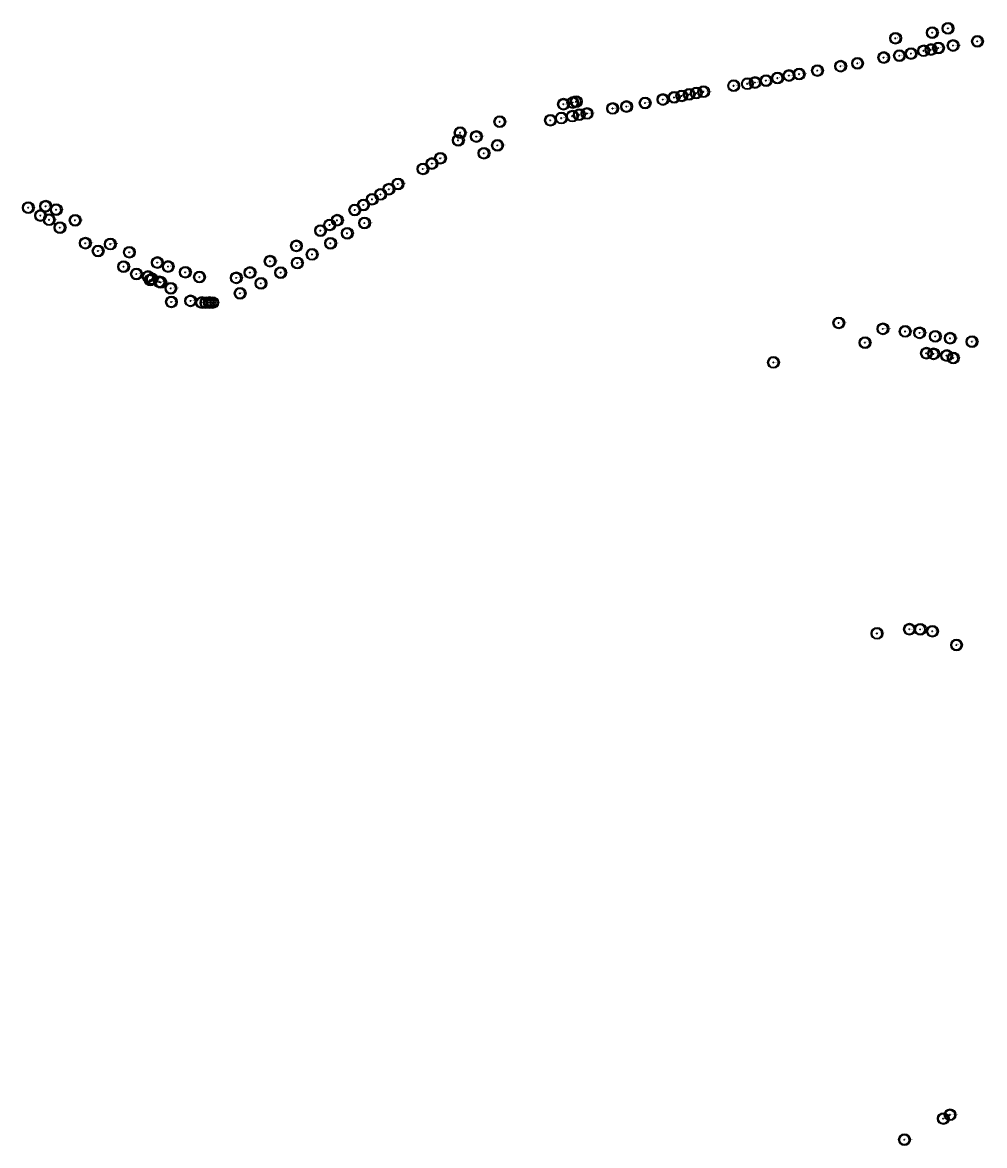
# Model space of a CAD drawing. Header units: metres. Extents: x 122855 to 145045, y 475575 to 480107.
# Tile 6 of 16: x 141345 to 141835, y 477831 to 478404. Entities that reach past the tile are written whole.
import ezdxf

# ---------------------------------------------------------------- set-up
doc = ezdxf.new("R2010")
doc.units = ezdxf.units.M
doc.header["$MEASUREMENT"] = 0
for name, color, linetype in [('0 - 6 meter', 52, 'Continuous'), ('12 - 15 meter', 65, 'Continuous'), ('15 - 18 meter', 83, 'Continuous'), ('18 - 24 meter', 58, 'Continuous'), ('20210609Boombeheer_Boombe', 7, 'Continuous'), ('6 - 9 meter', 60, 'Continuous'), ('9 - 12 meter', 60, 'Continuous'), ('Hoogte onbekent', 10, 'Continuous')]:
    doc.layers.add(name, color=color, linetype=linetype)
doc.styles.get("Standard").update_dxf_attribs({"font": 'arial.ttf'})

# ---------------------------------------------------------------- blocks, each defined once
blk = doc.blocks.new('SGR-BOOM_01')
at = {"lineweight": 30, "ltscale": 0.1}
h = blk.add_hatch(color=7, dxfattribs=at)
edge = h.paths.add_edge_path()
edge.add_arc((0, 0), 0.15, 0, 360)
at = {"color": 7, "lineweight": 30}
for radius in [2.5, 0.045]:
    blk.add_circle((0, 0), radius, dxfattribs=at)
at = {"color": 7, "lineweight": 30, "ltscale": 0.1}
blk.add_circle((0, 0), 0.15, dxfattribs=at)
blk = doc.blocks.new('Cirkel 6meter')
blk.add_circle((0.13, 0.05), 3)

msp = doc.modelspace()

# ---------------------------------------------------------------- block references
at = {"layer": '20210609Boombeheer_Boombe'}
for name, p in [('Cirkel 6meter', (141816.772, 478401.258)), ('SGR-BOOM_01', (141816.772, 478401.258)), ('Cirkel 6meter', (141790.016, 478396.214)), ('SGR-BOOM_01', (141790.016, 478396.214)), ('Cirkel 6meter', (141808.751, 478399.076)), ('SGR-BOOM_01', (141808.751, 478399.076)), ('Cirkel 6meter', (141831.755, 478394.639)), ('Cirkel 6meter', (141804.331, 478389.82)), ('SGR-BOOM_01', (141804.331, 478389.82)), ('Cirkel 6meter', (141808.087, 478390.455)), ('SGR-BOOM_01', (141808.087, 478390.455)), ('Cirkel 6meter', (141811.877, 478391.247)), ('SGR-BOOM_01', (141811.877, 478391.247)), ('Cirkel 6meter', (141819.373, 478392.534)), ('SGR-BOOM_01', (141819.373, 478392.534)), ('SGR-BOOM_01', (141831.755, 478394.639)), ('Cirkel 6meter', (141770.616, 478383.434)), ('SGR-BOOM_01', (141770.616, 478383.434)), ('Cirkel 6meter', (141783.98713, 478386.36977)), ('SGR-BOOM_01', (141783.98713, 478386.36977)), ('Cirkel 6meter', (141791.99, 478387.344)), ('SGR-BOOM_01', (141791.99, 478387.344)), ('Cirkel 6meter', (141797.944, 478388.393)), ('SGR-BOOM_01', (141797.944, 478388.393)), ('Cirkel 6meter', (141735.71364, 478377.21947)), ('Cirkel 6meter', (141740.878, 478377.949)), ('SGR-BOOM_01', (141740.878, 478377.949)), ('Cirkel 6meter', (141750.179, 478379.732)), ('SGR-BOOM_01', (141750.179, 478379.732)), ('Cirkel 6meter', (141762.017, 478381.966)), ('SGR-BOOM_01', (141762.017, 478381.966)), ('Cirkel 6meter', (141707.49347, 478371.99984)), ('SGR-BOOM_01', (141707.49347, 478371.99984)), ('Cirkel 6meter', (141714.463, 478373.011)), ('SGR-BOOM_01', (141714.463, 478373.011)), ('Cirkel 6meter', (141718.404, 478373.652)), ('SGR-BOOM_01', (141718.404, 478373.652)), ('Cirkel 6meter', (141723.9979, 478374.61597)), ('SGR-BOOM_01', (141723.9979, 478374.61597)), ('Cirkel 6meter', (141729.85577, 478375.91772)), ('SGR-BOOM_01', (141729.85577, 478375.91772)), ('SGR-BOOM_01', (141735.71364, 478377.21947)), ('Cirkel 6meter', (141677.119, 478366.051)), ('SGR-BOOM_01', (141677.119, 478366.051)), ('Cirkel 6meter', (141680.989, 478366.806)), ('SGR-BOOM_01', (141680.989, 478366.806)), ('Cirkel 6meter', (141684.77, 478367.586)), ('SGR-BOOM_01', (141684.77, 478367.586)), ('Cirkel 6meter', (141688.419, 478368.28)), ('SGR-BOOM_01', (141688.419, 478368.28)), ('Cirkel 6meter', (141692.105, 478368.933)), ('SGR-BOOM_01', (141692.105, 478368.933)), ('Cirkel 6meter', (141620.677, 478362.598)), ('SGR-BOOM_01', (141620.677, 478362.598)), ('Cirkel 6meter', (141625.43, 478363.431)), ('SGR-BOOM_01', (141625.43, 478363.431)), ('Cirkel 6meter', (141627.179, 478363.899)), ('SGR-BOOM_01', (141627.179, 478363.899)), ('Cirkel 6meter', (141645.769, 478360.408)), ('SGR-BOOM_01', (141645.769, 478360.408)), ('Cirkel 6meter', (141652.855, 478361.386)), ('SGR-BOOM_01', (141652.855, 478361.386)), ('Cirkel 6meter', (141662.299, 478363.192)), ('SGR-BOOM_01', (141662.299, 478363.192)), ('Cirkel 6meter', (141671.403, 478364.972)), ('SGR-BOOM_01', (141671.403, 478364.972)), ('Cirkel 6meter', (141614.038, 478354.391)), ('Cirkel 6meter', (141619.619, 478355.504)), ('SGR-BOOM_01', (141619.619, 478355.504)), ('Cirkel 6meter', (141625.223, 478356.505)), ('SGR-BOOM_01', (141625.223, 478356.505)), ('Cirkel 6meter', (141628.751, 478357.192)), ('SGR-BOOM_01', (141628.751, 478357.192)), ('Cirkel 6meter', (141632.697, 478357.863)), ('SGR-BOOM_01', (141632.697, 478357.863)), ('Cirkel 6meter', (141588.20555, 478353.64187)), ('SGR-BOOM_01', (141588.20555, 478353.64187)), ('SGR-BOOM_01', (141614.038, 478354.391)), ('Cirkel 6meter', (141567.027, 478344.176)), ('SGR-BOOM_01', (141567.027, 478344.176)), ('Cirkel 6meter', (141568.002, 478348.027)), ('SGR-BOOM_01', (141568.002, 478348.027)), ('Cirkel 6meter', (141576.268, 478346.105)), ('SGR-BOOM_01', (141576.268, 478346.105)), ('Cirkel 6meter', (141580.13953, 478337.5651)), ('SGR-BOOM_01', (141580.13953, 478337.5651)), ('Cirkel 6meter', (141587.032, 478341.593)), ('SGR-BOOM_01', (141587.032, 478341.593)), ('Cirkel 6meter', (141553.654, 478332.326)), ('SGR-BOOM_01', (141553.654, 478332.326)), ('Cirkel 6meter', (141557.932, 478335.007)), ('SGR-BOOM_01', (141557.932, 478335.007)), ('Cirkel 6meter', (141549.052, 478329.569)), ('SGR-BOOM_01', (141549.052, 478329.569)), ('Cirkel 6meter', (141536.304, 478321.875)), ('SGR-BOOM_01', (141536.304, 478321.875)), ('Cirkel 6meter', (141523.162, 478314.106)), ('Cirkel 6meter', (141527.449, 478316.559)), ('SGR-BOOM_01', (141527.449, 478316.559)), ('Cirkel 6meter', (141531.727, 478319.254)), ('SGR-BOOM_01', (141531.727, 478319.254)), ('Cirkel 6meter', (141347.788, 478309.797)), ('SGR-BOOM_01', (141347.788, 478309.797)), ('Cirkel 6meter', (141356.662, 478310.575)), ('SGR-BOOM_01', (141356.662, 478310.575)), ('Cirkel 6meter', (141362.01886, 478308.80546)), ('SGR-BOOM_01', (141362.01886, 478308.80546)), ('Cirkel 6meter', (141514.256, 478308.618)), ('Cirkel 6meter', (141518.709, 478311.201)), ('SGR-BOOM_01', (141518.709, 478311.201)), ('SGR-BOOM_01', (141523.162, 478314.106)), ('Cirkel 6meter', (141354.017, 478305.789)), ('SGR-BOOM_01', (141354.017, 478305.789)), ('Cirkel 6meter', (141358.44223, 478303.64097)), ('SGR-BOOM_01', (141358.44223, 478303.64097)), ('Cirkel 6meter', (141371.67179, 478303.37571)), ('SGR-BOOM_01', (141371.67179, 478303.37571)), ('Cirkel 6meter', (141505.325, 478303.4)), ('SGR-BOOM_01', (141505.325, 478303.4)), ('SGR-BOOM_01', (141514.256, 478308.618)), ('Cirkel 6meter', (141363.939, 478299.629)), ('SGR-BOOM_01', (141363.939, 478299.629)), ('Cirkel 6meter', (141496.789, 478298.1)), ('SGR-BOOM_01', (141496.789, 478298.1)), ('Cirkel 6meter', (141501.486, 478301.004)), ('SGR-BOOM_01', (141501.486, 478301.004)), ('Cirkel 6meter', (141519.258, 478301.986)), ('SGR-BOOM_01', (141519.258, 478301.986)), ('Cirkel 6meter', (141376.875, 478291.707)), ('SGR-BOOM_01', (141376.875, 478291.707)), ('Cirkel 6meter', (141389.618, 478291.232)), ('Cirkel 6meter', (141501.918, 478291.65)), ('SGR-BOOM_01', (141501.918, 478291.65)), ('Cirkel 6meter', (141510.426, 478296.743)), ('SGR-BOOM_01', (141510.426, 478296.743)), ('Cirkel 6meter', (141383.366, 478287.714)), ('SGR-BOOM_01', (141383.366, 478287.714)), ('SGR-BOOM_01', (141389.618, 478291.232)), ('Cirkel 6meter', (141399.336, 478287.068)), ('SGR-BOOM_01', (141399.336, 478287.068)), ('Cirkel 6meter', (141484.498, 478290.31)), ('SGR-BOOM_01', (141484.498, 478290.31)), ('Cirkel 6meter', (141492.49808, 478285.96311)), ('SGR-BOOM_01', (141492.49808, 478285.96311)), ('Cirkel 6meter', (141396.393, 478279.723)), ('Cirkel 6meter', (141413.599, 478281.813)), ('SGR-BOOM_01', (141413.599, 478281.813)), ('Cirkel 6meter', (141419.117, 478279.781)), ('Cirkel 6meter', (141471.089, 478282.515)), ('SGR-BOOM_01', (141471.089, 478282.515)), ('Cirkel 6meter', (141484.991, 478281.555)), ('SGR-BOOM_01', (141484.991, 478281.555)), ('SGR-BOOM_01', (141396.393, 478279.723)), ('Cirkel 6meter', (141402.923, 478275.985)), ('SGR-BOOM_01', (141402.923, 478275.985)), ('Cirkel 6meter', (141408.871, 478274.68)), ('SGR-BOOM_01', (141408.871, 478274.68)), ('SGR-BOOM_01', (141419.117, 478279.781)), ('Cirkel 6meter', (141427.865, 478276.86)), ('SGR-BOOM_01', (141427.865, 478276.86)), ('Cirkel 6meter', (141435.068, 478274.42)), ('SGR-BOOM_01', (141435.068, 478274.42)), ('Cirkel 6meter', (141453.846, 478274.015)), ('Cirkel 6meter', (141460.849, 478276.718)), ('SGR-BOOM_01', (141460.849, 478276.718)), ('Cirkel 6meter', (141476.484, 478276.66)), ('SGR-BOOM_01', (141476.484, 478276.66)), ('Cirkel 6meter', (141409.971, 478272.895)), ('SGR-BOOM_01', (141409.971, 478272.895)), ('Cirkel 6meter', (141410.955, 478273.423)), ('SGR-BOOM_01', (141410.955, 478273.423)), ('Cirkel 6meter', (141414.633, 478271.954)), ('SGR-BOOM_01', (141414.633, 478271.954)), ('Cirkel 6meter', (141415.35, 478271.724)), ('SGR-BOOM_01', (141415.35, 478271.724)), ('Cirkel 6meter', (141420.479, 478268.682)), ('SGR-BOOM_01', (141420.479, 478268.682)), ('SGR-BOOM_01', (141453.846, 478274.015)), ('Cirkel 6meter', (141466.44428, 478271.20536)), ('SGR-BOOM_01', (141466.44428, 478271.20536)), ('Cirkel 6meter', (141455.773, 478266.114)), ('SGR-BOOM_01', (141455.773, 478266.114)), ('Cirkel 6meter', (141420.75281, 478261.73625)), ('SGR-BOOM_01', (141420.75281, 478261.73625)), ('Cirkel 6meter', (141430.55207, 478262.27783)), ('SGR-BOOM_01', (141430.55207, 478262.27783)), ('Cirkel 6meter', (141436.204, 478261.411)), ('SGR-BOOM_01', (141436.204, 478261.411)), ('Cirkel 6meter', (141438.366, 478261.288)), ('SGR-BOOM_01', (141438.366, 478261.288)), ('Cirkel 6meter', (141440.082, 478261.431)), ('SGR-BOOM_01', (141440.082, 478261.431)), ('Cirkel 6meter', (141441.772, 478261.402)), ('SGR-BOOM_01', (141441.772, 478261.402)), ('Cirkel 6meter', (141761.073, 478251.025)), ('SGR-BOOM_01', (141761.073, 478251.025)), ('Cirkel 6meter', (141783.594, 478248.017)), ('SGR-BOOM_01', (141783.594, 478248.017)), ('Cirkel 6meter', (141794.92127, 478246.68057)), ('SGR-BOOM_01', (141794.92127, 478246.68057)), ('Cirkel 6meter', (141802.3058, 478245.96594)), ('SGR-BOOM_01', (141802.3058, 478245.96594)), ('Cirkel 6meter', (141774.452, 478240.958)), ('SGR-BOOM_01', (141774.452, 478240.958)), ('Cirkel 6meter', (141810.286, 478244.164)), ('SGR-BOOM_01', (141810.286, 478244.164)), ('Cirkel 6meter', (141817.882, 478243.214)), ('SGR-BOOM_01', (141817.882, 478243.214)), ('Cirkel 6meter', (141828.998, 478241.458)), ('SGR-BOOM_01', (141828.998, 478241.458)), ('Cirkel 6meter', (141805.752, 478235.566)), ('SGR-BOOM_01', (141805.752, 478235.566)), ('Cirkel 6meter', (141809.412, 478235.258)), ('SGR-BOOM_01', (141809.412, 478235.258)), ('Cirkel 6meter', (141816.088, 478234.379)), ('SGR-BOOM_01', (141816.088, 478234.379)), ('Cirkel 6meter', (141727.749, 478230.868)), ('SGR-BOOM_01', (141727.749, 478230.868)), ('Cirkel 6meter', (141819.45708, 478233.10261)), ('SGR-BOOM_01', (141819.45708, 478233.10261)), ('Cirkel 6meter', (141780.576, 478092.659)), ('SGR-BOOM_01', (141780.576, 478092.659)), ('Cirkel 6meter', (141797.089, 478094.808)), ('SGR-BOOM_01', (141797.089, 478094.808)), ('Cirkel 6meter', (141802.635, 478094.757)), ('SGR-BOOM_01', (141802.635, 478094.757)), ('Cirkel 6meter', (141808.827, 478093.764)), ('SGR-BOOM_01', (141808.827, 478093.764)), ('Cirkel 6meter', (141821.098, 478086.749)), ('SGR-BOOM_01', (141821.098, 478086.749)), ('Cirkel 6meter', (141814.402, 477845.197)), ('SGR-BOOM_01', (141814.402, 477845.197)), ('Cirkel 6meter', (141817.815, 477847.138)), ('SGR-BOOM_01', (141817.815, 477847.138)), ('Cirkel 6meter', (141794.565, 477834.437)), ('SGR-BOOM_01', (141794.565, 477834.437))]:
    msp.add_blockref(name, p, dxfattribs=at)

# ---------------------------------------------------------------- texts
at = {"layer": '0 - 6 meter', "char_height": 0.5, "attachment_point": 7}
for insert in [(141811.877, 478391.247), (141783.98713, 478386.36977), (141791.99, 478387.344), (141723.9979, 478374.61597), (141729.85577, 478375.91772), (141735.71364, 478377.21947), (141707.49347, 478371.99984), (141620.677, 478362.598), (141677.119, 478366.051), (141408.871, 478274.68), (141466.44428, 478271.20536)]:
    msp.add_mtext('0 - 6 meter', dxfattribs=dict(at, insert=insert))
at = {"layer": '12 - 15 meter', "char_height": 0.5, "attachment_point": 7}
for insert in [(141804.331, 478389.82), (141808.087, 478390.455), (141740.878, 478377.949), (141714.463, 478373.011), (141588.20555, 478353.64187), (141484.498, 478290.31), (141471.089, 478282.515), (141427.865, 478276.86), (141415.35, 478271.724), (141435.068, 478274.42), (141453.846, 478274.015), (141430.55207, 478262.27783), (141436.204, 478261.411), (141438.366, 478261.288), (141440.082, 478261.431), (141441.772, 478261.402), (141774.452, 478240.958), (141816.088, 478234.379), (141817.815, 477847.138), (141814.402, 477845.197), (141794.565, 477834.437)]:
    msp.add_mtext('12 - 15 meter', dxfattribs=dict(at, insert=insert))
at = {"layer": '15 - 18 meter', "char_height": 0.5, "attachment_point": 7}
for insert in [(141816.772, 478401.258), (141819.373, 478392.534), (141692.105, 478368.933), (141568.002, 478348.027), (141576.268, 478346.105), (141567.027, 478344.176), (141557.932, 478335.007), (141580.13953, 478337.5651), (141549.052, 478329.569), (141553.654, 478332.326), (141527.449, 478316.559), (141531.727, 478319.254), (141518.709, 478311.201), (141523.162, 478314.106), (141362.01886, 478308.80546), (141514.256, 478308.618), (141371.67179, 478303.37571), (141501.486, 478301.004), (141505.325, 478303.4), (141376.875, 478291.707), (141383.366, 478287.714), (141399.336, 478287.068), (141413.599, 478281.813), (141420.479, 478268.682), (141761.073, 478251.025), (141828.998, 478241.458), (141780.576, 478092.659)]:
    msp.add_mtext('15 - 18 meter', dxfattribs=dict(at, insert=insert))
at = {"layer": '18 - 24 meter', "char_height": 0.5, "attachment_point": 7}
for insert in [(141808.751, 478399.076), (141688.419, 478368.28), (141662.299, 478363.192), (141671.403, 478364.972), (141680.989, 478366.806), (141684.77, 478367.586), (141625.223, 478356.505), (141628.751, 478357.192), (141632.697, 478357.863), (141587.032, 478341.593), (141347.788, 478309.797), (141354.017, 478305.789), (141356.662, 478310.575), (141358.44223, 478303.64097), (141363.939, 478299.629), (141519.258, 478301.986), (141496.789, 478298.1), (141510.426, 478296.743), (141501.918, 478291.65), (141492.49808, 478285.96311), (141396.393, 478279.723), (141476.484, 478276.66), (141484.991, 478281.555), (141455.773, 478266.114), (141420.75281, 478261.73625), (141783.594, 478248.017), (141794.92127, 478246.68057), (141802.3058, 478245.96594), (141810.286, 478244.164), (141817.882, 478243.214), (141809.412, 478235.258), (141819.45708, 478233.10261)]:
    msp.add_mtext('18 - 24 meter', dxfattribs=dict(at, insert=insert))
at = {"layer": '6 - 9 meter', "char_height": 0.5, "attachment_point": 7}
for insert in [(141790.016, 478396.214), (141770.616, 478383.434), (141718.404, 478373.652), (141652.855, 478361.386), (141619.619, 478355.504), (141805.752, 478235.566)]:
    msp.add_mtext('6 - 9 meter', dxfattribs=dict(at, insert=insert))
at = {"layer": '9 - 12 meter', "char_height": 0.5, "attachment_point": 7}
for insert in [(141831.755, 478394.639), (141797.944, 478388.393), (141750.179, 478379.732), (141762.017, 478381.966), (141625.43, 478363.431), (141627.179, 478363.899), (141645.769, 478360.408), (141419.117, 478279.781), (141402.923, 478275.985), (141410.955, 478273.423), (141727.749, 478230.868), (141797.089, 478094.808), (141802.635, 478094.757), (141808.827, 478093.764)]:
    msp.add_mtext('9 - 12 meter', dxfattribs=dict(at, insert=insert))
at = {"layer": 'Hoogte onbekent', "char_height": 0.5, "attachment_point": 7}
for insert in [(141536.304, 478321.875), (141389.618, 478291.232), (141460.849, 478276.718), (141409.971, 478272.895), (141414.633, 478271.954), (141821.098, 478086.749)]:
    msp.add_mtext('Niet ingevuld', dxfattribs=dict(at, insert=insert))

doc.saveas('drawing.dxf')
